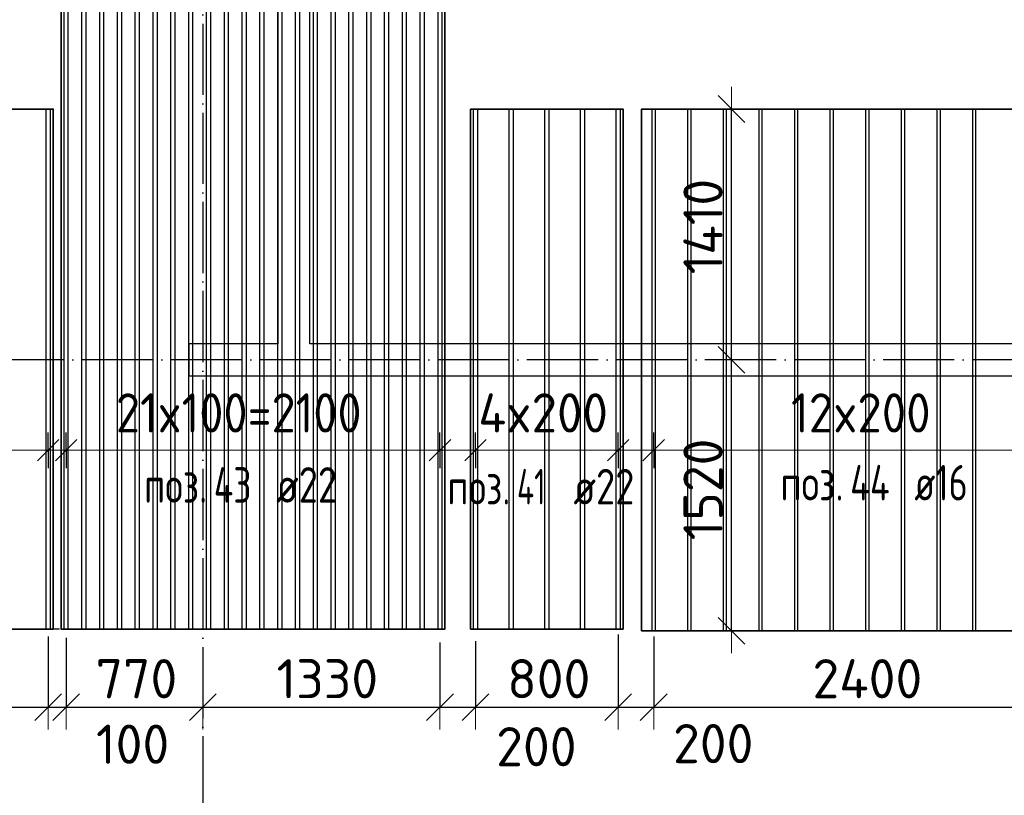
# Model space of a CAD drawing. Header units: millimetres. Extents: x -3483 to 105345, y -283423 to 72284.
# Tile 36 of 155: x 47371 to 52900, y -110745 to -106390. Entities that reach past the tile are written whole.
import ezdxf

# ---------------------------------------------------------------- set-up
doc = ezdxf.new("R2010")
doc.units = ezdxf.units.MM
doc.header["$PDMODE"] = 65
doc.linetypes.add('______11', pattern=[500, 400, -50, 0, -50])
doc.linetypes.add('______5', pattern=[1100, 800, -100, 100, -100])
doc.layers.add('Арм.стержн.Доп. Арм ниж.зоны У', color=7, linetype='Continuous', lineweight=35, true_color=0x1cff1c)
doc.layers.add('Осевая линия_ общее', color=7, linetype='______5', lineweight=13, true_color=0xa0a0a0)
doc.layers.add('Размерная линия_ общее', color=7, linetype='Continuous', lineweight=13)
doc.layers.add('Стена_ общее', color=7, linetype='Continuous', lineweight=35)
doc.styles.add('ISOCPEUR', font='ISOCPEUR')
doc.dimstyles.new('DIMSTYLE_4', dxfattribs={"dimtxt": 220, "dimasz": 250, "dimexe": 0, "dimexo": 0, "dimgap": 110, "dimtad": 2, "dimdec": 0, "dimrnd": 5, "dimzin": 12, "dimdsep": 46, "dimtxsty": 'ISOCPEUR', "dimblk1": 'ALL_ML_STRICH', "dimblk2": 'ALL_ML_STRICH', "dimsah": 1, "dimcen": 0, "dimclrd": 7, "dimclre": 256, "dimclrt": 7, "dimadec": 0, "dimazin": 0, "dimtfac": 1, "dimtdec": 0, "dimtix": 1, "dimtmove": 2, "dimatfit": 3, "dimfxl": 0, "dimtzin": 0, "dimlwd": 0, "dimlwe": -3, "dimarcsym": 0})
doc.dimstyles.new('DIMSTYLE_9', dxfattribs={"dimtxt": 220, "dimasz": 250, "dimexe": 0, "dimexo": 0, "dimgap": 110, "dimtad": 0, "dimdec": 0, "dimrnd": 5, "dimzin": 12, "dimdsep": 46, "dimtxsty": 'ISOCPEUR', "dimblk1": 'ALL_ML_STRICH', "dimblk2": 'ALL_ML_STRICH', "dimsah": 1, "dimcen": 0, "dimclrd": 7, "dimclre": 256, "dimclrt": 7, "dimadec": 0, "dimazin": 0, "dimtfac": 1, "dimtdec": 0, "dimtix": 1, "dimtmove": 2, "dimatfit": 3, "dimfxl": 0, "dimtvp": 1.2, "dimtzin": 0, "dimlwd": 0, "dimlwe": -3, "dimarcsym": 0})

# ---------------------------------------------------------------- blocks, each defined once
blk = doc.blocks.new('СЛОЖНЫЙ_ОБЪЕКТ_4')
at = {"layer": 'Стена_ общее', "color": 9, "linetype": 'Continuous', "lineweight": -3, "true_color": 0xc7c7c7, "transparency": 33554687}
for p, q in [((48820, -105680), (48820, -108210)), ((49000, -108210), (49000, -105680)), ((48320, -108210), (48320, -108390)), ((48820, -108210), (48320, -108210)), ((53900, -108210), (49000, -108210)), ((48320, -108390), (53900, -108390))]:
    blk.add_line(p, q, dxfattribs=at)
blk = doc.blocks.new('ALL_ML_STRICH')
at = {"color": 0, "linetype": 'ByBlock', "lineweight": -2}
for p, q in [((0, -0.5), (0, 0.5)), ((-0.3, -0.3), (0.3, 0.3)), ((-1, 0), (0.5, 0))]:
    blk.add_line(p, q, dxfattribs=at)
blk = doc.blocks.new('*D373')
at = {"layer": 'DEFPOINTS', "color": 7, "linetype": 'Continuous', "lineweight": 13, "transparency": 33554687}
for p in [(47307.8, -104380), (47185.7, -109811.8), (47693.7, -109811.8)]:
    blk.add_point(p, dxfattribs=at)
at = {"layer": 'Размерная линия_ общее', "color": 253, "linetype": 'Continuous', "lineweight": -2, "true_color": 0xa0a0a0, "transparency": 33554687}
for p, q in [((47207.8, -104380), (47185.7, -104380)), ((47593.7, -109811.8), (47185.7, -109811.8))]:
    blk.add_line(p, q, dxfattribs=at)
at = {"layer": 'Размерная линия_ общее', "color": 7, "linetype": 'Continuous', "lineweight": -2, "transparency": 33554687}
blk.add_line((47185.7, -109811.8), (47185.7, -104380), dxfattribs=at)
at = {"layer": 'Размерная линия_ общее', "color": 7, "linetype": 'Continuous', "lineweight": 13, "transparency": 33554687, "xscale": 250, "yscale": 250, "zscale": 250}
for p, rotation in [((47185.7, -104380), 90), ((47185.7, -109811.8), 270)]:
    blk.add_blockref('ALL_ML_STRICH', p, dxfattribs=dict(at, rotation=rotation))
at = {"layer": 'Размерная линия_ общее', "color": 7, "linetype": 'Continuous', "lineweight": 13, "transparency": 33554687, "insert": (47025.7, -107095.9), "char_height": 220, "width": 880, "attachment_point": 5, "rotation": 90, "style": 'ISOCPEUR'}
blk.add_mtext('\\A1;{5430}', dxfattribs=at)
blk = doc.blocks.new('*D467')
at = {"layer": 'DEFPOINTS', "color": 7, "linetype": 'Continuous', "lineweight": 13, "transparency": 33554687}
for p in [(47531, -109752.9), (45931, -109755.8), (45931, -110250.7)]:
    blk.add_point(p, dxfattribs=at)
at = {"layer": 'Размерная линия_ общее', "color": 253, "linetype": 'Continuous', "lineweight": -2, "true_color": 0xa0a0a0, "transparency": 33554687}
for p, q in [((45931, -109855.8), (45931, -110250.7)), ((47531, -109852.9), (47531, -110250.7))]:
    blk.add_line(p, q, dxfattribs=at)
at = {"layer": 'Размерная линия_ общее', "color": 7, "linetype": 'Continuous', "lineweight": -2, "transparency": 33554687}
blk.add_line((45931, -110250.7), (47531, -110250.7), dxfattribs=at)
at = {"layer": 'Размерная линия_ общее', "color": 7, "linetype": 'Continuous', "lineweight": 13, "transparency": 33554687, "xscale": 250, "yscale": 250, "zscale": 250, "rotation": 180}
blk.add_blockref('ALL_ML_STRICH', (45931, -110250.7), dxfattribs=at)
at = {"layer": 'Размерная линия_ общее', "color": 7, "linetype": 'Continuous', "lineweight": 13, "transparency": 33554687, "xscale": 250, "yscale": 250, "zscale": 250}
blk.add_blockref('ALL_ML_STRICH', (47531, -110250.7), dxfattribs=at)
at = {"layer": 'Размерная линия_ общее', "color": 7, "linetype": 'Continuous', "lineweight": 13, "transparency": 33554687, "insert": (46764, -110090.7), "char_height": 220, "width": 880, "attachment_point": 5, "style": 'ISOCPEUR'}
blk.add_mtext('\\A1;{1600}', dxfattribs=at)
blk = doc.blocks.new('*D468')
at = {"layer": 'DEFPOINTS', "color": 7, "linetype": 'Continuous', "lineweight": 13, "transparency": 33554687}
for p in [(47531, -109752.9), (47631, -109761.8), (47531, -110250.7)]:
    blk.add_point(p, dxfattribs=at)
at = {"layer": 'Размерная линия_ общее', "color": 253, "linetype": 'Continuous', "lineweight": -2, "true_color": 0xa0a0a0, "transparency": 33554687}
for p, q in [((47531, -109852.9), (47531, -110250.7)), ((47631, -109861.8), (47631, -110250.7))]:
    blk.add_line(p, q, dxfattribs=at)
at = {"layer": 'Размерная линия_ общее', "color": 7, "linetype": 'Continuous', "lineweight": -2, "transparency": 33554687}
blk.add_line((47531, -110250.7), (47631, -110250.7), dxfattribs=at)
at = {"layer": 'Размерная линия_ общее', "color": 7, "linetype": 'Continuous', "lineweight": 13, "transparency": 33554687, "xscale": 250, "yscale": 250, "zscale": 250}
blk.add_blockref('ALL_ML_STRICH', (47631, -110250.7), dxfattribs=at)
at = {"layer": 'Размерная линия_ общее', "color": 7, "linetype": 'Continuous', "lineweight": 13, "transparency": 33554687, "xscale": 250, "yscale": 250, "zscale": 250, "rotation": 180}
blk.add_blockref('ALL_ML_STRICH', (47531, -110250.7), dxfattribs=at)
at = {"layer": 'Размерная линия_ общее', "color": 7, "linetype": 'Continuous', "lineweight": 13, "transparency": 33554687, "insert": (48005.1, -110458.5), "char_height": 220, "width": 660, "attachment_point": 5, "style": 'ISOCPEUR'}
blk.add_mtext('\\A1;{100}', dxfattribs=at)
blk = doc.blocks.new('*D469')
at = {"layer": 'DEFPOINTS', "color": 7, "linetype": 'Continuous', "lineweight": 13, "transparency": 33554687}
for p in [(47631, -109761.8), (47631, -110250.7), (48400, -110218)]:
    blk.add_point(p, dxfattribs=at)
at = {"layer": 'Размерная линия_ общее', "color": 253, "linetype": 'Continuous', "lineweight": -2, "true_color": 0xa0a0a0, "transparency": 33554687}
for p, q in [((47631, -109861.8), (47631, -110250.7)), ((48400, -110250.7), (48400, -110250.7))]:
    blk.add_line(p, q, dxfattribs=at)
at = {"layer": 'Размерная линия_ общее', "color": 7, "linetype": 'Continuous', "lineweight": -2, "transparency": 33554687}
blk.add_line((47631, -110250.7), (48400, -110250.7), dxfattribs=at)
at = {"layer": 'Размерная линия_ общее', "color": 7, "linetype": 'Continuous', "lineweight": 13, "transparency": 33554687, "xscale": 250, "yscale": 250, "zscale": 250, "rotation": 180}
blk.add_blockref('ALL_ML_STRICH', (47631, -110250.7), dxfattribs=at)
at = {"layer": 'Размерная линия_ общее', "color": 7, "linetype": 'Continuous', "lineweight": 13, "transparency": 33554687, "xscale": 250, "yscale": 250, "zscale": 250}
blk.add_blockref('ALL_ML_STRICH', (48400, -110250.7), dxfattribs=at)
at = {"layer": 'Размерная линия_ общее', "color": 7, "linetype": 'Continuous', "lineweight": 13, "transparency": 33554687, "insert": (48026.5, -110090.7), "char_height": 220, "width": 660, "attachment_point": 5, "style": 'ISOCPEUR'}
blk.add_mtext('\\A1;{770}', dxfattribs=at)
blk = doc.blocks.new('*D470')
at = {"layer": 'DEFPOINTS', "color": 7, "linetype": 'Continuous', "lineweight": 13, "transparency": 33554687}
for p in [(49731, -109788), (48400, -110218), (48400, -110250.7)]:
    blk.add_point(p, dxfattribs=at)
at = {"layer": 'Размерная линия_ общее', "color": 253, "linetype": 'Continuous', "lineweight": -2, "true_color": 0xa0a0a0, "transparency": 33554687}
for p, q in [((49731, -109888), (49731, -110250.7)), ((48400, -110250.7), (48400, -110250.7))]:
    blk.add_line(p, q, dxfattribs=at)
at = {"layer": 'Размерная линия_ общее', "color": 7, "linetype": 'Continuous', "lineweight": -2, "transparency": 33554687}
blk.add_line((48400, -110250.7), (49731, -110250.7), dxfattribs=at)
at = {"layer": 'Размерная линия_ общее', "color": 7, "linetype": 'Continuous', "lineweight": 13, "transparency": 33554687, "xscale": 250, "yscale": 250, "zscale": 250, "rotation": 180}
blk.add_blockref('ALL_ML_STRICH', (48400, -110250.7), dxfattribs=at)
at = {"layer": 'Размерная линия_ общее', "color": 7, "linetype": 'Continuous', "lineweight": 13, "transparency": 33554687, "xscale": 250, "yscale": 250, "zscale": 250}
blk.add_blockref('ALL_ML_STRICH', (49731, -110250.7), dxfattribs=at)
at = {"layer": 'Размерная линия_ общее', "color": 7, "linetype": 'Continuous', "lineweight": 13, "transparency": 33554687, "insert": (49098.5, -110090.7), "char_height": 220, "width": 880, "attachment_point": 5, "style": 'ISOCPEUR'}
blk.add_mtext('\\A1;{1330}', dxfattribs=at)
blk = doc.blocks.new('*D471')
at = {"layer": 'DEFPOINTS', "color": 7, "linetype": 'Continuous', "lineweight": 13, "transparency": 33554687}
for p in [(49731, -109788), (49931, -109779.1), (49731, -110250.7)]:
    blk.add_point(p, dxfattribs=at)
at = {"layer": 'Размерная линия_ общее', "color": 253, "linetype": 'Continuous', "lineweight": -2, "true_color": 0xa0a0a0, "transparency": 33554687}
for p, q in [((49731, -109888), (49731, -110250.7)), ((49931, -109879.1), (49931, -110250.7))]:
    blk.add_line(p, q, dxfattribs=at)
at = {"layer": 'Размерная линия_ общее', "color": 7, "linetype": 'Continuous', "lineweight": -2, "transparency": 33554687}
blk.add_line((49731, -110250.7), (49931, -110250.7), dxfattribs=at)
at = {"layer": 'Размерная линия_ общее', "color": 7, "linetype": 'Continuous', "lineweight": 13, "transparency": 33554687, "xscale": 250, "yscale": 250, "zscale": 250, "rotation": 180}
blk.add_blockref('ALL_ML_STRICH', (49731, -110250.7), dxfattribs=at)
at = {"layer": 'Размерная линия_ общее', "color": 7, "linetype": 'Continuous', "lineweight": 13, "transparency": 33554687, "xscale": 250, "yscale": 250, "zscale": 250}
blk.add_blockref('ALL_ML_STRICH', (49931, -110250.7), dxfattribs=at)
at = {"layer": 'Размерная линия_ общее', "color": 7, "linetype": 'Continuous', "lineweight": 13, "transparency": 33554687, "insert": (50272.4, -110472.4), "char_height": 220, "width": 660, "attachment_point": 5, "style": 'ISOCPEUR'}
blk.add_mtext('\\A1;{200}', dxfattribs=at)
blk = doc.blocks.new('*D472')
at = {"layer": 'DEFPOINTS', "color": 7, "linetype": 'Continuous', "lineweight": 13, "transparency": 33554687}
for p in [(50731, -109742.1), (49931, -109779.1), (49931, -110250.7)]:
    blk.add_point(p, dxfattribs=at)
at = {"layer": 'Размерная линия_ общее', "color": 253, "linetype": 'Continuous', "lineweight": -2, "true_color": 0xa0a0a0, "transparency": 33554687}
for p, q in [((50731, -109842.1), (50731, -110250.7)), ((49931, -109879.1), (49931, -110250.7))]:
    blk.add_line(p, q, dxfattribs=at)
at = {"layer": 'Размерная линия_ общее', "color": 7, "linetype": 'Continuous', "lineweight": -2, "transparency": 33554687}
blk.add_line((49931, -110250.7), (50731, -110250.7), dxfattribs=at)
at = {"layer": 'Размерная линия_ общее', "color": 7, "linetype": 'Continuous', "lineweight": 13, "transparency": 33554687, "xscale": 250, "yscale": 250, "zscale": 250, "rotation": 180}
blk.add_blockref('ALL_ML_STRICH', (49931, -110250.7), dxfattribs=at)
at = {"layer": 'Размерная линия_ общее', "color": 7, "linetype": 'Continuous', "lineweight": 13, "transparency": 33554687, "xscale": 250, "yscale": 250, "zscale": 250}
blk.add_blockref('ALL_ML_STRICH', (50731, -110250.7), dxfattribs=at)
at = {"layer": 'Размерная линия_ общее', "color": 7, "linetype": 'Continuous', "lineweight": 13, "transparency": 33554687, "insert": (50342, -110090.7), "char_height": 220, "width": 660, "attachment_point": 5, "style": 'ISOCPEUR'}
blk.add_mtext('\\A1;{800}', dxfattribs=at)
blk = doc.blocks.new('*D473')
at = {"layer": 'DEFPOINTS', "color": 7, "linetype": 'Continuous', "lineweight": 13, "transparency": 33554687}
for p in [(50731, -109742.1), (50931, -109753.2), (50731, -110250.7)]:
    blk.add_point(p, dxfattribs=at)
at = {"layer": 'Размерная линия_ общее', "color": 253, "linetype": 'Continuous', "lineweight": -2, "true_color": 0xa0a0a0, "transparency": 33554687}
for p, q in [((50731, -109842.1), (50731, -110250.7)), ((50931, -109853.2), (50931, -110250.7))]:
    blk.add_line(p, q, dxfattribs=at)
at = {"layer": 'Размерная линия_ общее', "color": 7, "linetype": 'Continuous', "lineweight": -2, "transparency": 33554687}
blk.add_line((50731, -110250.7), (50931, -110250.7), dxfattribs=at)
at = {"layer": 'Размерная линия_ общее', "color": 7, "linetype": 'Continuous', "lineweight": 13, "transparency": 33554687, "xscale": 250, "yscale": 250, "zscale": 250, "rotation": 180}
blk.add_blockref('ALL_ML_STRICH', (50731, -110250.7), dxfattribs=at)
at = {"layer": 'Размерная линия_ общее', "color": 7, "linetype": 'Continuous', "lineweight": 13, "transparency": 33554687, "xscale": 250, "yscale": 250, "zscale": 250}
blk.add_blockref('ALL_ML_STRICH', (50931, -110250.7), dxfattribs=at)
at = {"layer": 'Размерная линия_ общее', "color": 7, "linetype": 'Continuous', "lineweight": 13, "transparency": 33554687, "insert": (51265.5, -110455), "char_height": 220, "width": 660, "attachment_point": 5, "style": 'ISOCPEUR'}
blk.add_mtext('\\A1;{200}', dxfattribs=at)
blk = doc.blocks.new('*D474')
at = {"layer": 'DEFPOINTS', "color": 7, "linetype": 'Continuous', "lineweight": 13, "transparency": 33554687}
for p in [(50931, -109753.2), (53331, -109782.6), (50931, -110250.7)]:
    blk.add_point(p, dxfattribs=at)
at = {"layer": 'Размерная линия_ общее', "color": 253, "linetype": 'Continuous', "lineweight": -2, "true_color": 0xa0a0a0, "transparency": 33554687}
for p, q in [((50931, -109853.2), (50931, -110250.7)), ((53331, -109882.6), (53331, -110250.7))]:
    blk.add_line(p, q, dxfattribs=at)
at = {"layer": 'Размерная линия_ общее', "color": 7, "linetype": 'Continuous', "lineweight": -2, "transparency": 33554687}
blk.add_line((50931, -110250.7), (53331, -110250.7), dxfattribs=at)
at = {"layer": 'Размерная линия_ общее', "color": 7, "linetype": 'Continuous', "lineweight": 13, "transparency": 33554687, "xscale": 250, "yscale": 250, "zscale": 250, "rotation": 180}
blk.add_blockref('ALL_ML_STRICH', (50931, -110250.7), dxfattribs=at)
at = {"layer": 'Размерная линия_ общее', "color": 7, "linetype": 'Continuous', "lineweight": 13, "transparency": 33554687, "xscale": 250, "yscale": 250, "zscale": 250}
blk.add_blockref('ALL_ML_STRICH', (53331, -110250.7), dxfattribs=at)
at = {"layer": 'Размерная линия_ общее', "color": 7, "linetype": 'Continuous', "lineweight": 13, "transparency": 33554687, "insert": (52131, -110090.7), "char_height": 220, "width": 880, "attachment_point": 5, "style": 'ISOCPEUR'}
blk.add_mtext('\\A1;{2400}', dxfattribs=at)
blk = doc.blocks.new('*D478')
at = {"layer": 'DEFPOINTS', "color": 7, "linetype": 'Continuous', "lineweight": 13, "transparency": 33554687}
for p in [(51435.8, -108300), (51368, -109821.8), (51460, -109821.8)]:
    blk.add_point(p, dxfattribs=at)
at = {"layer": 'Размерная линия_ общее', "color": 253, "linetype": 'Continuous', "lineweight": -2, "true_color": 0xa0a0a0, "transparency": 33554687}
for p, q in [((51368, -108300), (51368, -108300)), ((51368, -109821.8), (51368, -109821.8))]:
    blk.add_line(p, q, dxfattribs=at)
at = {"layer": 'Размерная линия_ общее', "color": 7, "linetype": 'Continuous', "lineweight": -2, "transparency": 33554687}
blk.add_line((51368, -109821.8), (51368, -108300), dxfattribs=at)
at = {"layer": 'Размерная линия_ общее', "color": 7, "linetype": 'Continuous', "lineweight": 13, "transparency": 33554687, "xscale": 250, "yscale": 250, "zscale": 250}
for p, rotation in [((51368, -108300), 90), ((51368, -109821.8), 270)]:
    blk.add_blockref('ALL_ML_STRICH', p, dxfattribs=dict(at, rotation=rotation))
at = {"layer": 'Размерная линия_ общее', "color": 7, "linetype": 'Continuous', "lineweight": 13, "transparency": 33554687, "insert": (51208, -109027.9), "char_height": 220, "width": 880, "attachment_point": 5, "rotation": 90, "style": 'ISOCPEUR'}
blk.add_mtext('\\A1;{1520}', dxfattribs=at)
blk = doc.blocks.new('*D479')
at = {"layer": 'DEFPOINTS', "color": 7, "linetype": 'Continuous', "lineweight": 13, "transparency": 33554687}
for p in [(51411.5, -106891.8), (51368, -108300), (51435.8, -108300)]:
    blk.add_point(p, dxfattribs=at)
at = {"layer": 'Размерная линия_ общее', "color": 253, "linetype": 'Continuous', "lineweight": -2, "true_color": 0xa0a0a0, "transparency": 33554687}
for p, q in [((51368, -106891.8), (51368, -106891.8)), ((51368, -108300), (51368, -108300))]:
    blk.add_line(p, q, dxfattribs=at)
at = {"layer": 'Размерная линия_ общее', "color": 7, "linetype": 'Continuous', "lineweight": -2, "transparency": 33554687}
blk.add_line((51368, -108300), (51368, -106891.8), dxfattribs=at)
at = {"layer": 'Размерная линия_ общее', "color": 7, "linetype": 'Continuous', "lineweight": 13, "transparency": 33554687, "xscale": 250, "yscale": 250, "zscale": 250}
for p, rotation in [((51368, -106891.8), 90), ((51368, -108300), 270)]:
    blk.add_blockref('ALL_ML_STRICH', p, dxfattribs=dict(at, rotation=rotation))
at = {"layer": 'Размерная линия_ общее', "color": 7, "linetype": 'Continuous', "lineweight": 13, "transparency": 33554687, "insert": (51208, -107551.9), "char_height": 220, "width": 880, "attachment_point": 5, "rotation": 90, "style": 'ISOCPEUR'}
blk.add_mtext('\\A1;{1410}', dxfattribs=at)

msp = doc.modelspace()

# ---------------------------------------------------------------- linework, layer by layer
at = {"layer": 'Арм.стержн.Доп. Арм ниж.зоны У', "color": 7, "linetype": 'Continuous', "lineweight": 25, "transparency": 33554687}
for p, q in [((47471, -108868.2), (47591, -108748.2)), ((47571, -108868.2), (47691, -108748.2)), ((49671, -108868.2), (49791, -108748.2)), ((49871, -108868.2), (49991, -108748.2)), ((50671, -108868.2), (50791, -108748.2)), ((50871, -108868.2), (50991, -108748.2))]:
    msp.add_line(p, q, dxfattribs=at)
at = {"layer": 'Арм.стержн.Доп. Арм ниж.зоны У', "color": 253, "linetype": 'Continuous', "lineweight": -3, "true_color": 0xa0a0a0, "transparency": 33554687}
for p, q in [((47531, -108808.2), (47531, -108708.2)), ((47631, -108808.2), (47631, -108708.2)), ((49731, -108808.2), (49731, -108708.2)), ((49931, -108808.2), (49931, -108708.2)), ((50731, -108808.2), (50731, -108708.2)), ((50931, -108808.2), (50931, -108708.2)), ((47531, -108808.2), (47531, -108908.2)), ((47631, -108808.2), (47631, -108908.2)), ((49731, -108808.2), (49731, -108908.2)), ((49931, -108808.2), (49931, -108908.2)), ((50731, -108808.2), (50731, -108908.2)), ((50931, -108808.2), (50931, -108908.2))]:
    msp.add_line(p, q, dxfattribs=at)
at = {"layer": 'Арм.стержн.Доп. Арм ниж.зоны У', "color": 7, "linetype": 'Continuous', "lineweight": 13, "transparency": 33554687}
for p, q in [((47631, -108808.2), (47531, -108808.2)), ((47531, -108808.2), (47631, -108808.2)), ((49731, -108808.2), (49831, -108808.2)), ((49931, -108808.2), (49831, -108808.2)), ((49931, -108808.2), (50731, -108808.2)), ((50731, -108808.2), (50831, -108808.2)), ((50931, -108808.2), (50831, -108808.2))]:
    msp.add_line(p, q, dxfattribs=at)
at = {"layer": 'Арм.стержн.Доп. Арм ниж.зоны У', "color": 52, "linetype": 'Continuous', "lineweight": 35, "transparency": 33554687}
for points in [[(49759, -102011.8), (49759, -109811.8), (47603, -109811.8), (47603, -102011.8), (49759, -102011.8)], [(45903, -106891.8), (45903, -109811.8), (47559, -109811.8), (47559, -106891.8), (45903, -106891.8)], [(49903, -106891.8), (49903, -109811.8), (50759, -109811.8), (50759, -106891.8), (49903, -106891.8)], [(53399, -109821.8), (53399, -106891.8), (50863, -106891.8), (50863, -109821.8), (53399, -109821.8)]]:
    msp.add_lwpolyline(points, dxfattribs=at)
at = {"layer": 'Арм.стержн.Доп. Арм ниж.зоны У', "color": 180, "linetype": 'Continuous', "lineweight": 25, "transparency": 33554687}
for points in [[(47642, -102011.8), (47642, -109811.8), (47620, -109811.8), (47620, -102011.8), (47642, -102011.8)], [(47742, -102011.8), (47742, -109811.8), (47720, -109811.8), (47720, -102011.8), (47742, -102011.8)], [(47842, -102011.8), (47842, -109811.8), (47820, -109811.8), (47820, -102011.8), (47842, -102011.8)], [(47942, -102011.8), (47942, -109811.8), (47920, -109811.8), (47920, -102011.8), (47942, -102011.8)], [(48042, -102011.8), (48042, -109811.8), (48020, -109811.8), (48020, -102011.8), (48042, -102011.8)], [(48142, -102011.8), (48142, -109811.8), (48120, -109811.8), (48120, -102011.8), (48142, -102011.8)], [(48242, -102011.8), (48242, -109811.8), (48220, -109811.8), (48220, -102011.8), (48242, -102011.8)], [(48342, -102011.8), (48342, -109811.8), (48320, -109811.8), (48320, -102011.8), (48342, -102011.8)], [(48442, -102011.8), (48442, -109811.8), (48420, -109811.8), (48420, -102011.8), (48442, -102011.8)], [(48542, -102011.8), (48542, -109811.8), (48520, -109811.8), (48520, -102011.8), (48542, -102011.8)], [(48642, -102011.8), (48642, -109811.8), (48620, -109811.8), (48620, -102011.8), (48642, -102011.8)], [(48742, -102011.8), (48742, -109811.8), (48720, -109811.8), (48720, -102011.8), (48742, -102011.8)], [(48842, -102011.8), (48842, -109811.8), (48820, -109811.8), (48820, -102011.8), (48842, -102011.8)], [(48942, -102011.8), (48942, -109811.8), (48920, -109811.8), (48920, -102011.8), (48942, -102011.8)], [(49042, -102011.8), (49042, -109811.8), (49020, -109811.8), (49020, -102011.8), (49042, -102011.8)], [(49142, -102011.8), (49142, -109811.8), (49120, -109811.8), (49120, -102011.8), (49142, -102011.8)], [(49242, -102011.8), (49242, -109811.8), (49220, -109811.8), (49220, -102011.8), (49242, -102011.8)], [(49342, -102011.8), (49342, -109811.8), (49320, -109811.8), (49320, -102011.8), (49342, -102011.8)], [(49442, -102011.8), (49442, -109811.8), (49420, -109811.8), (49420, -102011.8), (49442, -102011.8)], [(49542, -102011.8), (49542, -109811.8), (49520, -109811.8), (49520, -102011.8), (49542, -102011.8)], [(49642, -102011.8), (49642, -109811.8), (49620, -109811.8), (49620, -102011.8), (49642, -102011.8)], [(49742, -102011.8), (49742, -109811.8), (49720, -109811.8), (49720, -102011.8), (49742, -102011.8)], [(47542, -106891.8), (47542, -109811.8), (47520, -109811.8), (47520, -106891.8), (47542, -106891.8)], [(49942, -106891.8), (49942, -109811.8), (49920, -109811.8), (49920, -106891.8), (49942, -106891.8)], [(50142, -106891.8), (50142, -109811.8), (50120, -109811.8), (50120, -106891.8), (50142, -106891.8)], [(50342, -106891.8), (50342, -109811.8), (50320, -109811.8), (50320, -106891.8), (50342, -106891.8)], [(50542, -106891.8), (50542, -109811.8), (50520, -109811.8), (50520, -106891.8), (50542, -106891.8)], [(50742, -106891.8), (50742, -109811.8), (50720, -109811.8), (50720, -106891.8), (50742, -106891.8)]]:
    msp.add_lwpolyline(points, dxfattribs=at)
at = {"layer": 'Арм.стержн.Доп. Арм ниж.зоны У', "color": 41, "linetype": 'Continuous', "lineweight": 25, "transparency": 33554687}
for points in [[(50923, -109821.8), (50923, -106891.8), (50939, -106891.8), (50939, -109821.8), (50923, -109821.8)], [(51123, -109821.8), (51123, -106891.8), (51139, -106891.8), (51139, -109821.8), (51123, -109821.8)], [(51323, -109821.8), (51323, -106891.8), (51339, -106891.8), (51339, -109821.8), (51323, -109821.8)], [(51523, -109821.8), (51523, -106891.8), (51539, -106891.8), (51539, -109821.8), (51523, -109821.8)], [(51723, -109821.8), (51723, -106891.8), (51739, -106891.8), (51739, -109821.8), (51723, -109821.8)], [(51923, -109821.8), (51923, -106891.8), (51939, -106891.8), (51939, -109821.8), (51923, -109821.8)], [(52123, -109821.8), (52123, -106891.8), (52139, -106891.8), (52139, -109821.8), (52123, -109821.8)], [(52323, -109821.8), (52323, -106891.8), (52339, -106891.8), (52339, -109821.8), (52323, -109821.8)], [(52523, -109821.8), (52523, -106891.8), (52539, -106891.8), (52539, -109821.8), (52523, -109821.8)], [(52723, -109821.8), (52723, -106891.8), (52739, -106891.8), (52739, -109821.8), (52723, -109821.8)]]:
    msp.add_lwpolyline(points, dxfattribs=at)
at = {"layer": 'Арм.стержн.Доп. Арм ниж.зоны У', "color": 7, "linetype": 'Continuous', "lineweight": 13, "transparency": 33554687}
for points in [[(45931, -108808.2), (46158, -108808.2), (46158, -108808.2), (47531, -108808.2)], [(47631, -108808.2), (47712, -108808.2), (47712, -108808.2), (49731, -108808.2)], [(50931, -108808.2), (51503, -108808.2), (51503, -108808.2), (53331, -108808.2)]]:
    msp.add_lwpolyline(points, dxfattribs=at)
at = {"layer": 'Осевая линия_ общее', "color": 253, "linetype": '______11', "lineweight": -3, "true_color": 0xa0a0a0, "transparency": 33554687}
for p, q in [((48400, -93410), (48400, -142827.9)), ((56620, -108300), (37142.2, -108300))]:
    msp.add_line(p, q, dxfattribs=at)

# ---------------------------------------------------------------- block references
at = {"layer": 'Стена_ общее', "color": 9, "linetype": 'Continuous', "lineweight": -3, "true_color": 0xc7c7c7, "transparency": 33554687}
msp.add_blockref('СЛОЖНЫЙ_ОБЪЕКТ_4', (0, 0), dxfattribs=at)

# ---------------------------------------------------------------- texts
at = {"layer": 'Арм.стержн.Доп. Арм ниж.зоны У', "color": 7, "linetype": 'Continuous', "lineweight": 13, "transparency": 33554687, "char_height": 220, "attachment_point": 7, "style": 'ISOCPEUR'}
for s, insert, width in [('\\W0.90;21x100=2100', (47911, -108708.2), 1659.819), ('\\W0.95;4x200', (49946, -108708.2), 895.564), ('\\W0.91;12x200', (51702, -108708.2), 979.318)]:
    msp.add_mtext(s, dxfattribs=dict(at, insert=insert, width=width))
at = {"layer": 'Арм.стержн.Доп. Арм ниж.зоны У', "color": 7, "linetype": 'Continuous', "lineweight": 25, "transparency": 33554687, "char_height": 200, "attachment_point": 7, "style": 'ISOCPEUR'}
for s, insert, width in [('\\W0.73;43', (48460.5, -109102.7), 323.329), ('\\W0.79; ø22 ', (48710.5, -109102.7), 661.987), ('\\W0.64;41', (50163.4, -109112.4), 280.312), ('\\W0.79; ø22 ', (50380.1, -109112.4), 661.987), ('\\W0.74;44', (52034.1, -109090.2), 340.583), ('\\W0.74; ø16 ', (52300.7, -109090.2), 624.254), ('\\W0.77;поз.', (48068.8, -109102.7), 468.039), ('\\W0.77;поз.', (49771.7, -109112.4), 468.039), ('\\W0.77;поз.', (51642.4, -109090.2), 468.039)]:
    msp.add_mtext(s, dxfattribs=dict(at, insert=insert, width=width))

# ---------------------------------------------------------------- dimensions: what is measured, and where the dimension line sits
at = {"layer": 'Размерная линия_ общее', "color": 7, "linetype": 'Continuous', "lineweight": 13, "transparency": 33554687}
for base, p1, p2, picture, middle in [((47185.7, -104380), (47593.7, -109811.8), (47207.8, -104380), '*D373', (47025.7, -107095.9)), ((51368, -106891.8), (51368, -108300), (51368, -106891.8), '*D479', (51208, -107551.9)), ((51368, -108300), (51368, -109821.8), (51368, -108300), '*D478', (51208, -109027.9))]:
    dim = msp.add_linear_dim(base=base, p1=p1, p2=p2, angle=90, dimstyle='DIMSTYLE_4', override={"dimpost": '<>', "dimclrd": 7, "dimclre": 253, "dimclrt": 7, "dimlwd": 0, "dimlwe": 65533}, dxfattribs=at)
    dim.commit()
    dim.dimension.update_dxf_attribs({"geometry": picture, "text_midpoint": middle, "dimtype": 160})
for base, p1, p2, dimstyle, picture, middle in [((47531, -110250.7), (45931, -109855.8), (47531, -109852.9), 'DIMSTYLE_4', '*D467', (46764, -110090.7)), ((47631, -110250.7), (47531, -109852.9), (47631, -109861.8), 'DIMSTYLE_9', '*D468', (48005.1, -110458.5)), ((50731, -110250.7), (49931, -109879.1), (50731, -109842.1), 'DIMSTYLE_4', '*D472', (50342, -110090.7)), ((50931, -110250.7), (50731, -109842.1), (50931, -109853.2), 'DIMSTYLE_9', '*D473', (51265.5, -110455)), ((53331, -110250.7), (50931, -109853.2), (53331, -109882.6), 'DIMSTYLE_4', '*D474', (52131, -110090.7)), ((48400, -110250.7), (47631, -109861.8), (48400, -110250.7), 'DIMSTYLE_4', '*D469', (48026.5, -110090.7)), ((49731, -110250.7), (48400, -110250.7), (49731, -109888), 'DIMSTYLE_4', '*D470', (49098.5, -110090.7)), ((49931, -110250.7), (49731, -109888), (49931, -109879.1), 'DIMSTYLE_9', '*D471', (50272.4, -110472.4))]:
    dim = msp.add_linear_dim(base=base, p1=p1, p2=p2, dimstyle=dimstyle, override={"dimpost": '<>', "dimclrd": 7, "dimclre": 253, "dimclrt": 7, "dimlwd": 0, "dimlwe": 65533}, dxfattribs=at)
    dim.commit()
    dim.dimension.update_dxf_attribs({"geometry": picture, "text_midpoint": middle, "dimtype": 160})

doc.saveas('drawing.dxf')
